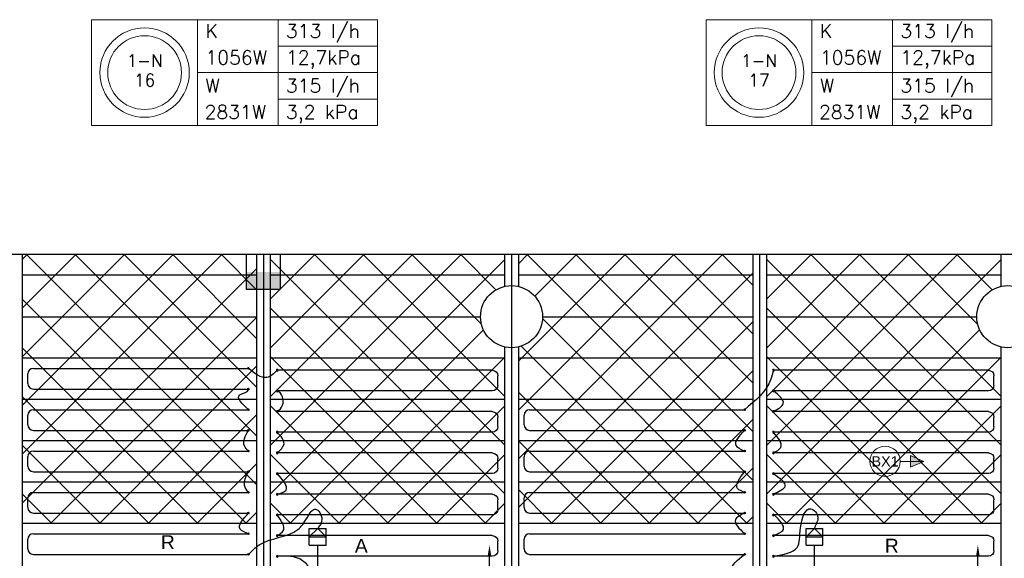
# Model space of a CAD drawing. Extents: x 7383 to 861143, y -570072 to -203000.
# Tile 25 of 30: x 468475 to 475618, y -252422 to -248513. Entities that reach past the tile are written whole.
import ezdxf
from ezdxf.enums import TextEntityAlignment as Align

# ---------------------------------------------------------------- set-up
doc = ezdxf.new("R2010")
doc.units = 0
doc.header["$LTSCALE"] = 25
doc.layers.get('0').update_dxf_attribs({"linetype": 'CONTINUOUS'})
doc.layers.get('DEFPOINTS').update_dxf_attribs({"linetype": 'CONTINUOUS'})
for name, color, linetype in [('000Vermogens2', 7, 'CONTINUOUS'), ('KP-bandraster', 5, 'CONTINUOUS'), ('KP-koppelingen', 6, 'CONTINUOUS'), ('KP-leidingen(retour)', 1, 'CONTINUOUS'), ('KP-lucht centreline', 2, 'CONTINUOUS'), ('KP-maatvoering', 7, 'CONTINUOUS'), ('KP-Oppervlak', 3, 'CONTINUOUS'), ('KP-panelen', 1, 'CONTINUOUS'), ('KP-registers', 4, 'CONTINUOUS'), ('KP-slangen', 7, 'CONTINUOUS'), ('KP-tekst', 7, 'CONTINUOUS'), ('Thermostaat', 160, 'CONTINUOUS'), ('WB561---_ATT', 7, 'CONTINUOUS')]:
    doc.layers.add(name, color=color, linetype=linetype)
doc.layers.add('KP-Aluminium', color=8, linetype='CONTINUOUS', lineweight=18)
doc.layers.add('KP-Verlichting', color=2, linetype='CONTINUOUS', lineweight=18)
doc.styles.add('arial', font='ARIAL.TTF')
doc.styles.add('BURO-018', font='ISO96.shx', dxfattribs={"height": 90})
doc.styles.add('VERWOL-1', font='ROMANS.SHX')
doc.dimstyles.new('MARTIN', dxfattribs={"dimscale": 0, "dimtxt": 50, "dimasz": 75, "dimexe": 4, "dimexo": 4, "dimgap": 20, "dimtad": 1, "dimdec": 0, "dimrnd": 0.01, "dimzin": 1, "dimdsep": 46, "dimtxsty": 'VERWOL-1', "dimcen": -25, "dimdle": 1, "dimclrd": 7, "dimclre": 2, "dimclrt": 7, "dimadec": 0, "dimazin": 0, "dimtfac": 1, "dimtdec": 0, "dimtix": 1, "dimtofl": 0, "dimtmove": 0, "dimatfit": 3, "dimldrblk": 'OBLIQUE', "dimfxl": 0, "dimtvp": 33.333333, "dimtolj": 1, "dimtzin": 1, "dimarcsym": 0})

# ---------------------------------------------------------------- blocks, each defined once
blk = doc.blocks.new('SW30485012')
at = {"color": 0, "linetype": 'Continuous'}
for p, q in [((-2.5, 2.5), (-2.5, -2.5)), ((2.5, 2.5), (-2.5, 2.5)), ((2.5, -2.5), (2.5, 2.5)), ((-2.5, -2.5), (2.5, -2.5))]:
    blk.add_line(p, q, dxfattribs=at)
blk.add_solid([(-2.5, 0), (2.5, 0), (-2.5, -2.5), (2.5, -2.5)], dxfattribs=at)
at = {"color": 0, "linetype": 'Continuous', "style": 'BURO-018', "flags": 1}
blk.add_attdef('W_ID', (0, 0), '', height=1.8, dxfattribs=at)
blk = doc.blocks.new('A$C3C0C6C1A')
at = {"layer": 'Thermostaat', "xscale": 50, "yscale": 50, "zscale": 50}
blk.add_blockref('SW30485012', (48600, 325), dxfattribs=at)
blk = doc.blocks.new('Register A')
at = {"layer": 'KP-registers', "linetype": 'Continuous'}
for p, q in [((90, 225), (1644, 225)), ((50, 115), (50, 185)), ((90, 75), (1644, 75))]:
    blk.add_line(p, q, dxfattribs=at)
for centre in [(1650, 225), (1650, 75)]:
    blk.add_circle(centre, 6, dxfattribs=at)
for centre, start, end in [((90, 185), 90, 180), ((90, 115), 180, 270)]:
    blk.add_arc(centre, 40, start, end, dxfattribs=at)
blk = doc.blocks.new('*D108')
at = {"layer": 'DEFPOINTS', "color": 0, "linetype": 'Continuous', "transparency": 16777216}
for p in [(470636.8, -252326.2), (471883.1, -252326.2), (470636.8, -254630.7)]:
    blk.add_point(p, dxfattribs=at)
at = {"layer": 'KP-maatvoering', "color": 7, "linetype": 'Continuous', "lineweight": -2, "transparency": 16777216}
blk.add_line((471883.1, -254555.7), (471883.1, -252401.2), dxfattribs=at)
at = {"layer": 'KP-maatvoering', "color": 7, "linetype": 'Continuous', "transparency": 16777216}
for points in [[(471870.6, -252401.2), (471895.6, -252401.2), (471883.1, -252326.2)], [(471870.6, -254555.7), (471895.6, -254555.7), (471883.1, -254630.7)]]:
    blk.add_solid(points, dxfattribs=at)
at = {"layer": 'KP-maatvoering', "color": 7, "linetype": 'Continuous', "transparency": 16777216, "insert": (471788.1, -253478.5), "char_height": 150, "attachment_point": 5, "rotation": 90, "style": 'VERWOL-1'}
blk.add_mtext('\\A1;2305', dxfattribs=at)
blk = doc.blocks.new('_OBLIQUE')
at = {"color": 0, "linetype": 'ByBlock'}
blk.add_line((-0.5, -0.5), (0.5, 0.5), dxfattribs=at)
blk = doc.blocks.new('*D115')
at = {"layer": 'DEFPOINTS', "color": 0, "linetype": 'Continuous', "transparency": 16777216}
for p in [(474241.9, -252326.2), (475426.2, -252326.2), (474241.9, -254630.7)]:
    blk.add_point(p, dxfattribs=at)
at = {"layer": 'KP-maatvoering', "color": 7, "linetype": 'Continuous', "lineweight": -2, "transparency": 16777216}
blk.add_line((475426.2, -254555.7), (475426.2, -252401.2), dxfattribs=at)
at = {"layer": 'KP-maatvoering', "color": 7, "linetype": 'Continuous', "transparency": 16777216}
for points in [[(475413.7, -252401.2), (475438.7, -252401.2), (475426.2, -252326.2)], [(475413.7, -254555.7), (475438.7, -254555.7), (475426.2, -254630.7)]]:
    blk.add_solid(points, dxfattribs=at)
at = {"layer": 'KP-maatvoering', "color": 7, "linetype": 'Continuous', "transparency": 16777216, "insert": (475331.2, -253478.5), "char_height": 150, "attachment_point": 5, "rotation": 90, "style": 'VERWOL-1'}
blk.add_mtext('\\A1;2305', dxfattribs=at)

msp = doc.modelspace()

# ---------------------------------------------------------------- hatches: boundary and pattern name
at = {"layer": 'KP-Aluminium', "linetype": 'Continuous'}
h = msp.add_hatch(dxfattribs=at)
h.set_pattern_fill('ANSI37', color=256, scale=2000)
h.set_pattern_definition([(45, (270712.9, -13162.46), (-176.7767, 176.7767), []), (135, (270712.9, -13162.46), (-176.7767, -176.7767), [])])
h.paths.add_polyline_path([(470193.1, -250218.2), (468493.1, -250218.2), (468493.1, -250368.2), (470193.1, -250368.2)])
h.paths.add_polyline_path([(470193.1, -250368.2), (468493.1, -250368.2), (468493.1, -250668.2), (470193.1, -250668.2)])
h.paths.add_polyline_path([(470193.1, -250668.2), (468493.1, -250668.2), (468493.1, -250968.2), (470193.1, -250968.2)])
h.paths.add_polyline_path([(470193.1, -250968.2), (468493.1, -250968.2), (468493.1, -251268.2), (470193.1, -251268.2)])
h.paths.add_polyline_path([(470193.1, -251268.2), (468493.1, -251268.2), (468493.1, -251568.2), (470193.1, -251568.2)])
h.paths.add_polyline_path([(470193.1, -251568.2), (468493.1, -251568.2), (468493.1, -251868.2), (470193.1, -251868.2)])
h.paths.add_polyline_path([(470193.1, -251868.2), (468493.1, -251868.2), (468493.1, -252168.2), (470193.1, -252168.2)])
h = msp.add_hatch(dxfattribs=at)
h.set_pattern_fill('ANSI37', color=256, scale=2000)
h.set_pattern_definition([(45, (268912.9, -13162.46), (-176.7767, 176.7767), []), (135, (268912.9, -13162.46), (-176.7767, -176.7767), [])])
h.paths.add_polyline_path([(471993.1, -250218.2), (470293.1, -250218.2), (470293.1, -250368.2), (471993.1, -250368.2)])
h.paths.add_polyline_path([(471993.1, -250448.8), (471993.1, -250368.2), (470293.1, -250368.2), (470293.1, -250668.2), (471818.1, -250668.2, -0.350001)])
h.paths.add_polyline_path([(471818.1, -250668.2), (470293.1, -250668.2), (470293.1, -250968.2), (471993.1, -250968.2), (471993.1, -250887.6, -0.350001)])
h.paths.add_polyline_path([(471993.1, -250968.2), (470293.1, -250968.2), (470293.1, -251268.2), (471993.1, -251268.2)])
h.paths.add_polyline_path([(471993.1, -251268.2), (470293.1, -251268.2), (470293.1, -251568.2), (471993.1, -251568.2)])
h.paths.add_polyline_path([(471993.1, -251568.2), (470293.1, -251568.2), (470293.1, -251868.2), (471993.1, -251868.2)])
h.paths.add_polyline_path([(471993.1, -251868.2), (470293.1, -251868.2), (470293.1, -252168.2), (471993.1, -252168.2)])
h = msp.add_hatch(dxfattribs=at)
h.set_pattern_fill('ANSI37', color=256, scale=2000)
h.set_pattern_definition([(45, (276112.9, -13162.46), (-176.7767, 176.7767), []), (135, (276112.9, -13162.46), (-176.7767, -176.7767), [])])
h.paths.add_polyline_path([(473793.1, -250218.2), (472093.1, -250218.2), (472093.1, -250368.2), (473793.1, -250368.2)])
h.paths.add_polyline_path([(473793.1, -250368.2), (472093.1, -250368.2), (472093.1, -250448.8, -0.350001), (472268.1, -250668.2), (473793.1, -250668.2)])
h.paths.add_polyline_path([(473793.1, -250668.2), (472268.1, -250668.2, -0.350001), (472093.1, -250887.6), (472093.1, -250968.2), (473793.1, -250968.2)])
h.paths.add_polyline_path([(473793.1, -250968.2), (472093.1, -250968.2), (472093.1, -251268.2), (473793.1, -251268.2)])
h.paths.add_polyline_path([(473793.1, -251268.2), (472093.1, -251268.2), (472093.1, -251568.2), (473793.1, -251568.2)])
h.paths.add_polyline_path([(473793.1, -251568.2), (472093.1, -251568.2), (472093.1, -251868.2), (473793.1, -251868.2)])
h.paths.add_polyline_path([(473793.1, -251868.2), (472093.1, -251868.2), (472093.1, -252168.2), (473793.1, -252168.2)])
h = msp.add_hatch(dxfattribs=at)
h.set_pattern_fill('ANSI37', color=256, scale=2000)
h.set_pattern_definition([(45, (272512.9, -13162.46), (-176.7767, 176.7767), []), (135, (272512.9, -13162.46), (-176.7767, -176.7767), [])])
h.paths.add_polyline_path([(475593.1, -250218.2), (473893.1, -250218.2), (473893.1, -250368.2), (475593.1, -250368.2)])
h.paths.add_polyline_path([(475593.1, -250448.8), (475593.1, -250368.2), (473893.1, -250368.2), (473893.1, -250668.2), (475418.1, -250668.2, -0.350001)])
h.paths.add_polyline_path([(475418.1, -250668.2), (473893.1, -250668.2), (473893.1, -250968.2), (475593.1, -250968.2), (475593.1, -250887.6, -0.350001)])
h.paths.add_polyline_path([(475593.1, -250968.2), (473893.1, -250968.2), (473893.1, -251268.2), (475593.1, -251268.2)])
h.paths.add_polyline_path([(475593.1, -251268.2), (473893.1, -251268.2), (473893.1, -251568.2), (475593.1, -251568.2)])
h.paths.add_polyline_path([(475593.1, -251568.2), (473893.1, -251568.2), (473893.1, -251868.2), (475593.1, -251868.2)])
h.paths.add_polyline_path([(475593.1, -251868.2), (473893.1, -251868.2), (473893.1, -252168.2), (475593.1, -252168.2)])
at = {"layer": 'KP-Verlichting', "linetype": 'Continuous'}
h = msp.add_hatch(color=256, dxfattribs=at)
h.paths.add_polyline_path([(475035.1, -251718.2), (474937.2, -251718.2), (474937.2, -251760.2)])
h.paths.add_polyline_path([(475035.1, -251718.2), (474937.2, -251676.1), (474937.2, -251718.2)])

# ---------------------------------------------------------------- linework, layer by layer
at = {"layer": '000Vermogens2', "linetype": 'Continuous', "lineweight": 0}
for p, q in [((468996.9, -248513.1), (468996.9, -249280.9)), ((468996.9, -248513.1), (471069.8, -248513.1)), ((469764.8, -248513.1), (469764.8, -249280.9)), ((470350, -248897), (470350, -248513.1)), ((471069.8, -248513.1), (471069.8, -249280.9)), ((473454.4, -248513.1), (473454.4, -249280.9)), ((473454.4, -248513.1), (475527.3, -248513.1)), ((474222.3, -248513.1), (474222.3, -249280.9)), ((474807.6, -248897), (474807.6, -248513.1)), ((475527.3, -248513.1), (475527.3, -249280.9)), ((470350, -248705.1), (471069.8, -248705.1)), ((474807.6, -248705.1), (475527.3, -248705.1)), ((469764.8, -248897), (471069.8, -248897)), ((470350, -248897), (470350, -249280.9)), ((474222.3, -248897), (475527.3, -248897)), ((474807.6, -248897), (474807.6, -249280.9)), ((470350, -249089), (471069.8, -249089)), ((474807.6, -249089), (475527.3, -249089)), ((468996.9, -249280.9), (471069.8, -249280.9)), ((473454.4, -249280.9), (475527.3, -249280.9))]:
    msp.add_line(p, q, dxfattribs=at)
for centre, radius in [((469380.8, -248897), 324.2), ((473838.4, -248897), 324.2), ((469380.8, -248897), 267.6), ((473838.4, -248897), 267.6)]:
    msp.add_circle(centre, radius, dxfattribs=at)
at = {"layer": 'KP-bandraster', "linetype": 'Continuous'}
for p, q in [((468493.1, -250218.2), (468493.1, -257718.2)), ((470193.1, -250218.2), (470193.1, -257718.2)), ((470293.1, -250218.2), (470293.1, -257718.2)), ((471993.1, -250218.2), (471993.1, -250448.8)), ((472093.1, -250218.2), (472093.1, -250448.8)), ((473793.1, -250218.2), (473793.1, -257718.2)), ((473893.1, -250218.2), (473893.1, -257718.2)), ((475593.1, -250218.2), (475593.1, -250448.8)), ((471993.1, -250887.6), (471993.1, -257048.8)), ((472093.1, -250887.6), (472093.1, -257048.8)), ((475593.1, -250887.6), (475593.1, -257048.8))]:
    msp.add_line(p, q, dxfattribs=at)
for centre in [(472043.1, -250668.2), (475643.1, -250668.2)]:
    msp.add_circle(centre, 225, dxfattribs=at)
at = {"layer": 'KP-koppelingen', "linetype": 'Continuous'}
for p, q in [((470575.9, -252204.6), (470697.5, -252204.5)), ((470636.7, -252204.5), (470575.9, -252265.4)), ((470576, -252326.2), (470575.9, -252204.6)), ((470697.6, -252265.3), (470636.7, -252204.5)), ((470697.6, -252326.1), (470697.5, -252204.5)), ((474181, -252204.6), (474302.6, -252204.5)), ((474241.8, -252204.5), (474181, -252265.4)), ((474181.1, -252326.2), (474181, -252204.6)), ((474302.7, -252265.3), (474241.8, -252204.5)), ((474302.7, -252326.1), (474302.6, -252204.5)), ((470575.9, -252265.4), (470697.6, -252265.3)), ((474181, -252265.4), (474302.7, -252265.3)), ((470576, -252326.2), (470697.6, -252326.1)), ((474181.1, -252326.2), (474302.7, -252326.1))]:
    msp.add_line(p, q, dxfattribs=at)
at = {"layer": 'KP-leidingen(retour)', "linetype": 'Continuous'}
for p, q in [((470636.8, -255882.4), (470636.8, -252326.2)), ((474241.9, -255882.4), (474241.9, -252326.2))]:
    msp.add_line(p, q, dxfattribs=at)
at = {"layer": 'KP-lucht centreline', "linetype": 'Continuous'}
for p, q in [((470243.1, -250218.2), (470243.1, -257718.2)), ((472043.1, -250218.2), (472043.1, -257718.2)), ((473843.1, -250218.2), (473843.1, -257718.2))]:
    msp.add_line(p, q, dxfattribs=at)
at = {"layer": 'KP-Oppervlak', "linetype": 'Continuous'}
msp.add_line((490493.1, -250218.2), (421193.1, -250218.2), dxfattribs=at)
at = {"layer": 'KP-panelen', "linetype": 'Continuous'}
for p, q in [((470193.1, -250368.2), (468493.1, -250368.2)), ((471993.1, -250368.2), (470293.1, -250368.2)), ((473793.1, -250368.2), (472093.1, -250368.2)), ((475593.1, -250368.2), (473893.1, -250368.2)), ((468493.1, -250668.2), (470193.1, -250668.2)), ((470293.1, -250668.2), (471818.1, -250668.2)), ((472268.1, -250668.2), (473793.1, -250668.2)), ((473893.1, -250668.2), (475418.1, -250668.2)), ((470193.1, -250968.2), (468493.1, -250968.2)), ((471993.1, -250968.2), (470293.1, -250968.2)), ((473793.1, -250968.2), (472093.1, -250968.2)), ((475593.1, -250968.2), (473893.1, -250968.2)), ((470193.1, -251268.2), (468493.1, -251268.2)), ((471993.1, -251268.2), (470293.1, -251268.2)), ((473793.1, -251268.2), (472093.1, -251268.2)), ((475593.1, -251268.2), (473893.1, -251268.2)), ((470193.1, -251568.2), (468493.1, -251568.2)), ((471993.1, -251568.2), (470293.1, -251568.2)), ((473793.1, -251568.2), (472093.1, -251568.2)), ((475593.1, -251568.2), (473893.1, -251568.2)), ((470193.1, -251868.2), (468493.1, -251868.2)), ((471993.1, -251868.2), (470293.1, -251868.2)), ((473793.1, -251868.2), (472093.1, -251868.2)), ((475593.1, -251868.2), (473893.1, -251868.2)), ((470193.1, -252168.2), (468493.1, -252168.2)), ((471993.1, -252168.2), (470293.1, -252168.2)), ((473793.1, -252168.2), (472093.1, -252168.2)), ((475593.1, -252168.2), (473893.1, -252168.2))]:
    msp.add_line(p, q, dxfattribs=at)
at = {"layer": 'KP-slangen', "linetype": 'Continuous'}
for points in [[(470343.2, -251056.9), (470267.7, -251109.4), (470133.9, -251043.2)], [(473943.2, -251056.9), (473924.6, -251122.4), (473733.9, -251343.2)], [(470133.9, -251343.2), (470072.4, -251235.2), (470133.9, -251193.2), (470133.7, -251191.6)], [(470343.2, -251356.9), (470382, -251311), (470343.2, -251206.9), (470340.4, -251206.2)], [(473943.2, -251356.9), (474014.9, -251297.9), (473943.2, -251206.9)], [(470133.9, -251643.2), (470104.6, -251605.1), (470133.9, -251493.2)], [(470343.2, -251656.9), (470392.4, -251590.6), (470343.2, -251506.9)], [(473727.9, -251643.2), (473673.5, -251603.1), (473733.9, -251493.2)], [(473943.2, -251656.9), (473996.9, -251616.8), (473943.2, -251506.9)], [(470133.9, -251943.2), (470106.7, -251894.3), (470133.9, -251793.2)], [(473733.9, -251943.2), (473683.4, -251915.4), (473733.9, -251793.2)], [(470343.2, -251956.9), (470406.9, -251927.5), (470343.2, -251806.9)], [(473943.2, -251806.9), (474026.5, -251899), (473943.2, -251956.9)], [(470133.9, -252393.2), (470216.8, -252322.1), (470492.1, -252213), (470561.7, -252124.8), (470620.9, -252064.6), (470667.6, -252137.3), (470636.7, -252204.5)], [(473943.2, -252406.9), (474115.1, -252342.6), (474139.7, -252199.9), (474215.2, -252062.1), (474266.1, -252124.4), (474241.8, -252204.5), (474241.5, -252206.5)], [(470133.9, -252243.2), (470073.4, -252209.9), (470133.9, -252093.2)], [(470343.2, -252256.9), (470387.1, -252221.4), (470343.2, -252106.9)], [(473733.9, -252093.2), (473667, -252141.8), (473733.9, -252243.2)], [(473943.2, -252256.9), (474015, -252213), (473949.2, -252106.9)], [(470510.5, -252609.7), (470581.4, -252510.7), (470527.4, -252439), (470343.2, -252406.9)], [(473733.9, -252543.2), (473644, -252501.8), (473733.9, -252393.2)]]:
    msp.add_spline(points, degree=3, dxfattribs=at)
at = {"layer": 'KP-Verlichting', "linetype": 'Continuous'}
for p, q in [((474863.1, -251718.2), (475035.1, -251718.2)), ((475035.1, -251718.2), (474937.2, -251676.1)), ((474937.2, -251676.1), (474937.2, -251760.2)), ((475035.1, -251718.2), (474937.2, -251760.2))]:
    msp.add_line(p, q, dxfattribs=at)
msp.add_circle((474753.1, -251718.2), 110, dxfattribs=at)

# ---------------------------------------------------------------- block references
at = {"layer": 'KP-registers', "linetype": 'Continuous'}
for p in [(468483.9, -251268.2), (468483.9, -251568.2), (472083.9, -251568.2), (468483.9, -251868.2), (472083.9, -251868.2), (468483.9, -252168.2), (472083.9, -252168.2), (468483.9, -252468.2), (472083.9, -252468.2)]:
    msp.add_blockref('Register A', p, dxfattribs=at)
at = {"layer": 'KP-registers', "linetype": 'Continuous', "xscale": -1}
for p in [(471993.2, -251281.9), (475593.2, -251281.9), (471993.2, -251581.9), (475593.2, -251581.9), (471993.2, -251881.9), (475593.2, -251881.9), (471993.2, -252181.9), (475593.2, -252181.9), (471993.2, -252481.9), (475593.2, -252481.9)]:
    msp.add_blockref('Register A', p, dxfattribs=at)
at = {"layer": 'WB561---_ATT', "linetype": 'Continuous'}
msp.add_blockref('A$C3C0C6C1A', (421643.1, -250668.2), dxfattribs=at)

# ---------------------------------------------------------------- texts
at = {"layer": '000Vermogens2', "linetype": 'Continuous', "lineweight": 0, "style": 'VERWOL-1'}
for s, p in [('K', (469822.5, -248645.2)), ('313 l/h', (470406.3, -248645.2)), ('K', (474280.1, -248645.2)), ('313 l/h', (474863.8, -248645.2)), ('12,7kPa', (470406.3, -248837.1)), ('12,7kPa', (474863.8, -248837.1)), ('1056W', (469822.5, -248837.1)), ('1056W', (474280.1, -248837.1)), ('W', (469822.5, -249041.5)), ('315 l/h', (470406.3, -249041.5)), ('W', (474280.1, -249041.5)), ('315 l/h', (474863.8, -249041.5)), ('2831W', (469816.4, -249233.4)), ('3,2 kPa', (470406.3, -249233.4)), ('2831W', (474274, -249233.4)), ('3,2 kPa', (474863.8, -249233.4))]:
    msp.add_text(s, height=100, dxfattribs=at).set_placement(p)
for s, p in [('1-N', (469380.8, -248810.4)), ('1-N', (473838.4, -248810.4)), ('16', (469380.8, -248952.1)), ('17', (473838.4, -248952.1))]:
    msp.add_text(s, height=90, dxfattribs=at).set_placement(p, align=Align.MIDDLE_CENTER)
at = {"layer": 'KP-tekst', "linetype": 'Continuous', "char_height": 100, "attachment_point": 5, "style": 'arial'}
for s, insert in [('\\A1;R', (469549.6, -252304.5)), ('\\A1;A', (470952.7, -252330.9)), ('\\A1;R', (474801.6, -252329.9))]:
    msp.add_mtext(s, dxfattribs=dict(at, insert=insert))
at = {"layer": 'KP-Verlichting', "linetype": 'Continuous', "insert": (474753.1, -251718.2), "char_height": 75, "attachment_point": 5, "style": 'arial'}
msp.add_mtext('\\A1;BX1', dxfattribs=at)

# ---------------------------------------------------------------- dimensions: what is measured, and where the dimension line sits
at = {"layer": 'KP-maatvoering', "linetype": 'Continuous'}
for base, p1, p2, picture, middle in [((471883.1214, -252326.1689), (470636.8033, -254630.7416), (470636.8033, -252326.1689), '*D108', (471788.1214, -253478.4553)), ((475426.1725, -252326.1689), (474241.9087, -254630.7416), (474241.9087, -252326.1689), '*D115', (475331.1725, -253478.4553))]:
    dim = msp.add_linear_dim(base=base, p1=p1, p2=p2, angle=90, dimstyle='MARTIN', override={"dimscale": 1, "dimtxt": 150, "dimse1": 1, "dimse2": 1}, dxfattribs=at)
    dim.commit()
    dim.dimension.update_dxf_attribs({"geometry": picture, "text_midpoint": middle})

doc.saveas('drawing.dxf')
